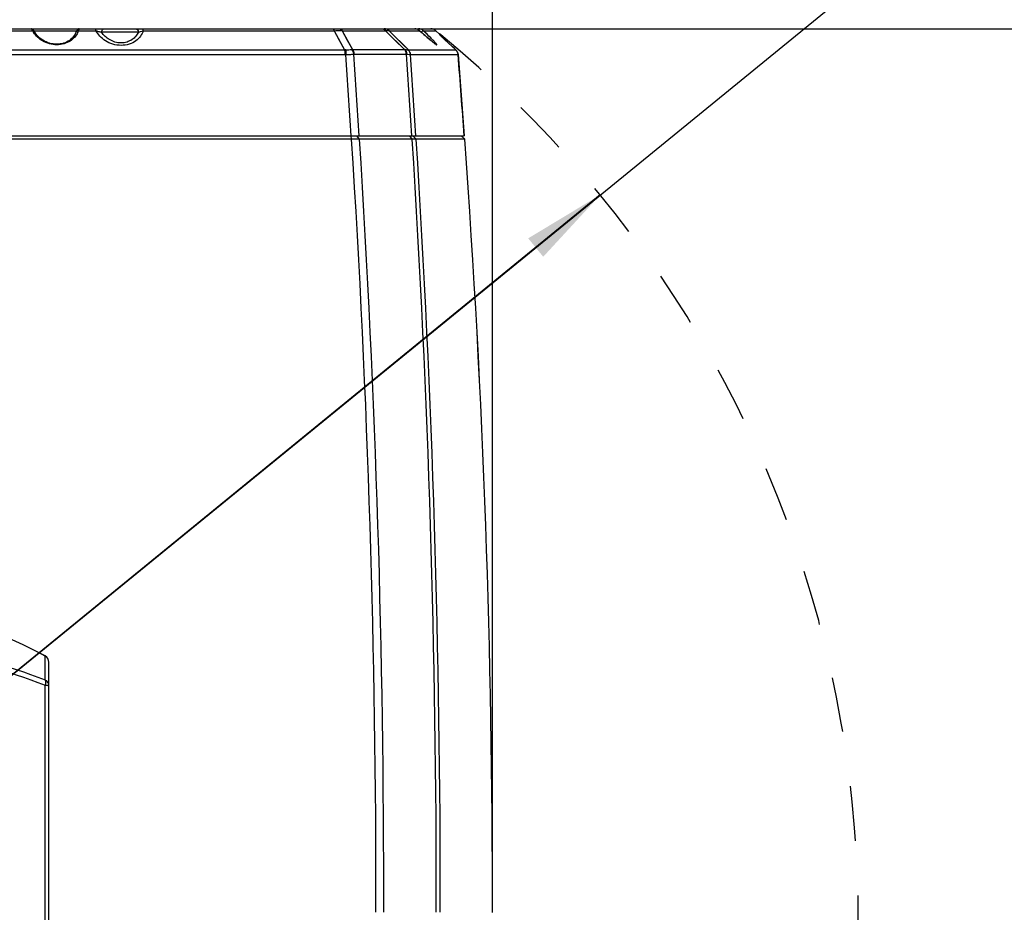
# Model space of a CAD drawing. Header units: millimetres. Extents: x 0 to 420, y 0 to 297.
# Tile 80 of 82: x 304 to 345, y 221 to 259. Entities that reach past the tile are written whole.
import ezdxf

# ---------------------------------------------------------------- set-up
doc = ezdxf.new("R2010")
doc.units = ezdxf.units.MM
doc.header["$LTSCALE"] = 23.1
doc.linetypes.add('DASHED', pattern=[0.2, 0.1, -0.1])
doc.layers.get('0').update_dxf_attribs({"linetype": 'CONTINUOUS'})
doc.layers.add('DIM_PILOTEES', color=7, linetype='CONTINUOUS')
doc.styles.get("Standard").update_dxf_attribs({"font": 'txt', "width": 0.7})
doc.styles.add('TEXTSTYLE_4', font='txt')
doc.dimstyles.new('DIMSTYLE_3', dxfattribs={"dimtxt": 2.5, "dimasz": 3.5, "dimexe": 2, "dimexo": 0, "dimtad": 1, "dimdec": 1, "dimlfac": 3.333333, "dimdsep": 46, "dimtxsty": 'Standard', "dimblk": '_FILLED', "dimblk1": '_FILLED', "dimblk2": '_FILLED', "dimcen": 0.09, "dimazin": 2, "dimtp": 0.5, "dimtm": 0.5, "dimtfac": 1, "dimtdec": 1, "dimtofl": 0, "dimtmove": 0, "dimatfit": 3, "dimldrblk": '_FILLED', "dimfxl": 0, "dimtolj": 1, "dimarcsym": 0})
doc.dimstyles.new('DIMSTYLE_5', dxfattribs={"dimtxt": 2.5, "dimasz": 3.5, "dimexe": 2, "dimexo": 0, "dimtad": 1, "dimlfac": 3.333333, "dimdsep": 46, "dimtxsty": 'Standard', "dimblk": '_FILLED', "dimblk1": '_FILLED', "dimblk2": '_FILLED', "dimcen": 0.09, "dimazin": 2, "dimtp": 0.5, "dimtm": 0.5, "dimtfac": 1, "dimtofl": 0, "dimtmove": 0, "dimatfit": 3, "dimldrblk": '_FILLED', "dimfxl": 0, "dimtolj": 1, "dimarcsym": 0})
doc.dimstyles.new('DIMSTYLE_7', dxfattribs={"dimtxt": 2.5, "dimasz": 3.5, "dimexe": 2, "dimexo": 0, "dimtad": 1, "dimdec": 1, "dimlfac": 3.333333, "dimdsep": 46, "dimtxsty": 'Standard', "dimblk": '_FILLED', "dimblk1": '_FILLED', "dimblk2": '_FILLED', "dimcen": 0.09, "dimazin": 2, "dimtp": 0.5, "dimtm": 0.5, "dimtfac": 1, "dimtdec": 1, "dimtmove": 0, "dimatfit": 2, "dimldrblk": '_FILLED', "dimfxl": 0, "dimtolj": 1, "dimarcsym": 0})

# ---------------------------------------------------------------- blocks, each defined once
blk = doc.blocks.new('_FILLED')
at = {"color": 0, "linetype": 'ByBlock'}
blk.add_solid([(0, 0), (-1, 0.143), (-1, -0.143)], dxfattribs=at)
blk = doc.blocks.new('*D8')
at = {"layer": 'DIM_PILOTEES', "color": 2, "linetype": 'Continuous'}
for p, q in [((258.263, 221.257), (258.263, 273.069)), ((323.907, 221.257), (323.907, 273.069)), ((258.263, 271.069), (291.085, 271.069)), ((323.907, 271.069), (291.085, 271.069))]:
    blk.add_line(p, q, dxfattribs=at)
at = {"layer": 'DIM_PILOTEES', "color": 2, "linetype": 'Continuous', "xscale": 3.5, "yscale": 3.5, "zscale": 3.5, "rotation": 180}
blk.add_blockref('_FILLED', (258.263, 271.069), dxfattribs=at)
at = {"layer": 'DIM_PILOTEES', "color": 2, "linetype": 'Continuous', "xscale": 3.5, "yscale": 3.5, "zscale": 3.5}
blk.add_blockref('_FILLED', (323.907, 271.069), dxfattribs=at)
at = {"layer": 'DIM_PILOTEES', "color": 2, "linetype": 'Continuous', "insert": (291.085, 274.194), "char_height": 2.5, "width": 13.125, "attachment_point": 2, "line_spacing_factor": 0.9}
blk.add_mtext('{\\ftxt;\\W0.0001;\\H0.0001;\\~}{\\ftxt;\\W3.5;\\H2.5; }{\\ftxt;\\W0.0001;\\H0.0001;\\~}', dxfattribs=at)
blk = doc.blocks.new('*D9')
at = {"layer": 'DIM_PILOTEES', "color": 2, "linetype": 'Continuous'}
for p, q in [((319.425, 258.428), (353.036, 258.428)), ((351.036, 258.428), (351.036, 223.328)), ((351.036, 188.228), (351.036, 223.328)), ((320.715, 188.228), (353.036, 188.228))]:
    blk.add_line(p, q, dxfattribs=at)
at = {"layer": 'DIM_PILOTEES', "color": 2, "linetype": 'Continuous', "xscale": 3.5, "yscale": 3.5, "zscale": 3.5}
for p, rotation in [((351.036, 258.428), 90), ((351.036, 188.228), 270)]:
    blk.add_blockref('_FILLED', p, dxfattribs=dict(at, rotation=rotation))
at = {"layer": 'DIM_PILOTEES', "color": 2, "linetype": 'Continuous', "insert": (347.911, 226.707), "char_height": 2.5, "width": 8.57143, "attachment_point": 2, "rotation": 90, "line_spacing_factor": 0.9}
blk.add_mtext('{\\ftxt;\\W0.0001;\\H0.0001;\\~}{\\ftxt;\\W2.2857142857;\\H2.5; }{\\ftxt;\\W0.0001;\\H0.0001;\\~}', dxfattribs=at)
blk = doc.blocks.new('*D12')
at = {"layer": 'DIM_PILOTEES', "color": 2, "linetype": 'Continuous'}
for p, q in [((291.085, 220.958), (348.772, 268.03)), ((328.439, 251.439), (291.085, 220.958)), ((253.731, 190.478), (291.085, 220.958))]:
    blk.add_line(p, q, dxfattribs=at)
at = {"layer": 'DIM_PILOTEES', "color": 2, "linetype": 'Continuous', "xscale": 3.5, "yscale": 3.5, "zscale": 3.5}
for p, rotation in [((328.439, 251.439), 39.2136501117), ((253.731, 190.478), 219.2136501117)]:
    blk.add_blockref('_FILLED', p, dxfattribs=dict(at, rotation=rotation))
at = {"layer": 'DIM_PILOTEES', "color": 2, "linetype": 'Continuous', "insert": (337.573, 262.925), "char_height": 2.5, "width": 17.85714, "attachment_point": 1, "rotation": 39.2137, "line_spacing_factor": 0.9, "style": 'TEXTSTYLE_4'}
blk.add_mtext('{\\ftxt;\\W0.0001;\\H0.0001;\\~}{\\ftxt;\\W1.3333333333;\\H2.5; }{\\ftxt;\\W0.0001;\\H0.0001;\\~}{\\ftxt;\\W0.0001;\\H0.0001;\\~}{\\ftxt;\\W3.4285714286;\\H2.5; }{\\ftxt;\\W0.0001;\\H0.0001;\\~}', dxfattribs=at)

msp = doc.modelspace()

# ---------------------------------------------------------------- linework, layer by layer
at = {"color": 7, "linetype": 'Continuous'}
for p, q in [((260.8535, 258.4284), (321.3168, 258.4284)), ((277.6161, 258.3487), (304.5542, 258.3487)), ((304.6192, 258.3415), (306.4098, 258.3415)), ((304.6284, 258.3257), (304.6285, 258.3257)), ((306.4883, 258.3487), (307.2246, 258.3487)), ((306.5169, 258.4284), (306.5013, 258.4271)), ((309.0138, 258.2836), (307.4628, 258.2836)), ((309.2128, 258.3487), (317.2397, 258.3486)), ((317.2397, 258.3486), (317.6842, 257.54)), ((317.2397, 258.3486), (317.4617, 257.9448)), ((317.5819, 258.3506), (318.0165, 257.558)), ((317.5819, 258.3506), (317.7989, 257.9547)), ((317.5819, 258.3506), (319.4028, 258.3506)), ((319.4028, 258.3506), (320.2035, 257.558)), ((319.4028, 258.3506), (319.8028, 257.9547)), ((319.5544, 258.3486), (320.841, 258.3487)), ((319.5544, 258.3486), (320.3711, 257.54)), ((320.8401, 258.3497), (320.841, 258.3487)), ((320.8688, 258.3241), (320.8401, 258.3497)), ((320.9118, 258.2859), (320.8688, 258.3241)), ((320.9538, 258.2486), (320.9118, 258.2859)), ((320.9949, 258.2124), (320.9538, 258.2486)), ((321.0351, 258.1772), (320.9949, 258.2124)), ((321.0012, 258.3487), (321.5204, 258.3487)), ((321.0741, 258.1432), (321.0351, 258.1772)), ((321.112, 258.1103), (321.0741, 258.1432)), ((321.1488, 258.0786), (321.112, 258.1103)), ((321.6803, 258.2009), (321.5204, 258.3487)), ((321.6921, 258.1804), (321.6803, 258.2009)), ((321.6921, 258.1804), (321.6803, 258.2009)), ((321.6973, 258.1714), (321.6921, 258.1804)), ((321.6973, 258.1714), (321.6921, 258.1804)), ((321.7488, 258.121), (321.7106, 258.1577)), ((321.7139, 258.1547), (321.7123, 258.1563)), ((321.7177, 258.151), (321.7139, 258.1547)), ((321.7234, 258.1455), (321.7177, 258.151)), ((321.7354, 258.1338), (321.7234, 258.1455)), ((321.7512, 258.1188), (321.7354, 258.1338)), ((321.7778, 258.0935), (321.7512, 258.1188)), ((321.8102, 258.0629), (321.7778, 258.0935)), ((317.4617, 257.9448), (317.6842, 257.54)), ((317.7989, 257.9547), (318.0165, 257.558)), ((319.8028, 257.9547), (320.2035, 257.558)), ((321.1842, 258.0482), (321.1488, 258.0786)), ((321.2184, 258.0191), (321.1842, 258.0482)), ((321.2512, 257.9914), (321.2184, 258.0191)), ((321.2825, 257.9652), (321.2512, 257.9914)), ((321.8477, 258.0276), (321.8102, 258.0629)), ((321.8965, 257.9818), (321.8477, 258.0276)), ((321.895, 257.9832), (321.8965, 257.9818)), ((322.3669, 257.5406), (321.895, 257.9832)), ((322.0454, 257.8422), (321.8965, 257.9818)), ((294.2135, 257.5406), (317.6842, 257.54)), ((294.2152, 257.3437), (305.1806, 257.3436)), ((300.7498, 257.5405), (307.5878, 257.5404)), ((305.1806, 257.3436), (317.6987, 257.3431)), ((318.0165, 257.558), (320.2035, 257.558)), ((318.0851, 257.3649), (320.2721, 257.3649)), ((320.3711, 257.54), (322.3669, 257.5406)), ((320.4654, 257.3431), (322.4623, 257.3437)), ((321.3714, 257.3433), (321.6024, 257.3435)), ((322.3669, 257.5406), (322.3686, 257.539)), ((322.4623, 257.3437), (322.718, 253.9284)), ((322.4623, 257.3437), (322.4623, 257.3437)), ((259.4523, 253.9284), (322.718, 253.9284)), ((317.9806, 253.7893), (294.2152, 253.7893)), ((317.9806, 253.7893), (317.9577, 253.9284)), ((318.3122, 253.7919), (318.2065, 253.9284)), ((320.5318, 253.7919), (318.3122, 253.7919)), ((320.5318, 253.7919), (320.4262, 253.9284)), ((320.7002, 253.7893), (320.5523, 253.9284)), ((321.131, 253.7893), (320.7002, 253.7893)), ((322.7396, 253.7893), (320.7002, 253.7893)), ((321.4751, 253.7893), (321.131, 253.7893)), ((322.7396, 253.7893), (322.59, 253.9284)), ((322.7397, 253.7893), (322.5901, 253.9284)), ((322.7397, 253.7893), (322.7396, 253.7893)), ((305.0851, 231.0366), (305.0851, 232.0424)), ((305.2451, 149.2584), (305.2451, 231.7771)), ((305.088, 155.2548), (305.088, 230.8193))]:
    msp.add_line(p, q, dxfattribs=at)
for points in [[(304.518, 258.4253), (304.4977, 258.4283), (304.4925, 258.4284)], [(304.6285, 258.3257), (304.6183, 258.343), (304.604, 258.3638), (304.5891, 258.3815), (304.5732, 258.3966), (304.5562, 258.409), (304.5377, 258.4188), (304.518, 258.4253)], [(306.3984, 258.3136), (306.3831, 258.2752), (306.3509, 258.2093), (306.3128, 258.1473), (306.2693, 258.0895), (306.2207, 258.0361), (306.1677, 257.9875), (306.1109, 257.944), (306.0508, 257.9056), (305.988, 257.8724), (305.9227, 257.8444), (305.8554, 257.8214), (305.7861, 257.8035), (305.7152, 257.7906), (305.6428, 257.7828), (305.5694, 257.7802), (305.4952, 257.7828), (305.4206, 257.7907), (305.3461, 257.8038), (305.2722, 257.8222), (305.1994, 257.8458), (305.1279, 257.8745), (305.0582, 257.9082), (304.9907, 257.947), (304.9257, 257.9908), (304.8636, 258.0396), (304.8049, 258.0931), (304.75, 258.1515), (304.6994, 258.2146), (304.6535, 258.2825), (304.6284, 258.3257)], [(306.5013, 258.4271), (306.4867, 258.4235), (306.4732, 258.4178), (306.4611, 258.4105), (306.4505, 258.4021), (306.4417, 258.3932), (306.4341, 258.384), (306.4275, 258.3745), (306.4215, 258.3646), (306.4158, 258.354), (306.4102, 258.3425), (306.4047, 258.3299), (306.3993, 258.316), (306.3984, 258.3136)], [(319.5544, 258.3486), (320.1667, 257.7425), (320.3711, 257.54)], [(320.8401, 258.3497), (320.8259, 258.3616), (320.7989, 258.3807), (320.7702, 258.3968), (320.7401, 258.4096), (320.7089, 258.4192), (320.677, 258.4254), (320.6446, 258.4282), (320.634, 258.4284)], [(321.5274, 257.7757), (321.528, 257.7754), (321.5284, 257.7753), (321.5277, 257.7756), (321.526, 257.7765), (321.5235, 257.778), (321.5203, 257.7799), (321.5164, 257.7824), (321.5118, 257.7853), (321.5067, 257.7887), (321.501, 257.7926), (321.4947, 257.797), (321.4879, 257.8019), (321.4805, 257.8072), (321.4726, 257.813), (321.4642, 257.8193), (321.4553, 257.826), (321.4459, 257.8332), (321.436, 257.8408), (321.4256, 257.8489), (321.4148, 257.8574), (321.4035, 257.8663), (321.3918, 257.8756), (321.3796, 257.8854), (321.3669, 257.8956), (321.3539, 257.9062), (321.3404, 257.9172), (321.3265, 257.9286), (321.3122, 257.9404), (321.2975, 257.9526), (321.2825, 257.9652)], [(322.3686, 257.539), (322.3099, 257.5941), (322.2217, 257.6769), (322.0454, 257.8422)], [(307.5878, 257.5404), (315.0692, 257.5401), (317.6842, 257.54)], [(310.0283, 257.3434), (312.5257, 257.3433), (315.0822, 257.3433), (317.6987, 257.3431)], [(320.4654, 257.3431), (320.8091, 257.3433), (321.3714, 257.3433)], [(322.2923, 257.3437), (322.3951, 257.3439), (322.4623, 257.3437)]]:
    msp.add_lwpolyline(points, dxfattribs=at)
at = {"color": 7, "linetype": 'DASHED'}
msp.add_arc((291.0851, 220.9584), 48.212, 287.07976, 252.92024, dxfattribs=at)
at = {"color": 7, "linetype": 'Continuous'}
for centre, radius, start, end in [((305.4738, 258.8511), 1.048, 208.64984, 211.80216), ((305.485, 258.858), 1.0611, 211.79916, 213.30388), ((305.6917, 258.6413), 0.8486, 334.31148, 339.83207), ((319.3527, 258.1336), 0.2948, 46.83894, 89.95548), ((320.6339, 258.1195), 0.3089, 52.94307, 89.97316), ((320.8018, 258.1392), 0.2893, 46.42053, 90.01163), ((320.6349, 258.1206), 0.3074, 47.89053, 52.96006), ((321.3168, 258.1284), 0.3, 47.25174, 90), ((321.4766, 257.9806), 0.3, 31.22828, 47.25174), ((329.4019, 266.1518), 11.0934, 226.3797, 226.50441), ((344.1837, 281.7813), 32.6058, 226.56531, 226.87586), ((317.7268, 256.3019), 1.2389, 89.81236, 91.96685), ((317.699, 256.5211), 0.822, 87.39865, 90.02322), ((-209.4663, 220.8813), 528.4619, 3.585304, 3.956235), ((317.988, 257.2773), 0.2822, 84.19632, 92.12671), ((-210.4243, 220.8818), 529.7493, 3.576519, 3.948821), ((320.2272, 257.3631), 0.1964, 87.47826, 96.94785), ((-213.8502, 220.8833), 535.3845, 3.538674, 3.907041), ((320.3629, 257.4942), 0.0465, 79.83785, 90.9907), ((320.1577, 257.317), 0.3031, 4.78418, 47.58946), ((320.165, 257.3203), 0.3013, 4.34532, 46.82892), ((-213.677, 220.8886), 535.3792, 3.538139, 3.904258), ((322.1631, 257.3202), 0.3001, 40.09735, 47.23342), ((322.1633, 257.3203), 0.3, 4.48648, 46.80882), ((322.1619, 257.3192), 0.3017, 38.35098, 40.10397), ((322.1628, 257.3199), 0.3006, 33.00956, 38.35424), ((322.1644, 257.3209), 0.2987, 31.74265, 33.00314), ((322.1634, 257.3204), 0.2998, 25.86855, 31.73921), ((322.1633, 257.3203), 0.2999, 25.25688, 25.86828), ((-147.0649, 220.4781), 470.9722, 4.0728, 4.489452), ((-179.4638, 221.8392), 498.4694, 359.933236, 3.674965), ((-180.3209, 221.8393), 499.6558, 359.933393, 3.666528), ((-181.9745, 221.8802), 503.5185, 359.929246, 3.633694), ((-181.8028, 221.8804), 503.515, 359.929225, 3.633399), ((-114.0649, 221.8284), 437.9722, 359.925432, 4.184869), ((-114.0649, 221.8284), 437.9723, 359.925432, 4.184869), ((291.0851, 205.5083), 30.0001, 62.18192, 83.09251), ((304.9451, 231.7761), 0.3, 0.00225, 62.17971)]:
    msp.add_arc(centre, radius, start, end, dxfattribs=at)
for centre, major_axis, start_param, end_param in [((291.0851, 205.5094), (0, 30.0001), -0.4855181, -0.1205586), ((304.9451, 231.7771), (0, 0.3), -1.5707963, -0.4855181)]:
    msp.add_ellipse(centre, major_axis=major_axis, ratio=0.9999981, start_param=start_param, end_param=end_param, dxfattribs=at)
for points, knots in [([(304.5542, 258.3487), (304.5457, 258.3694), (304.532, 258.399), (304.5041, 258.4284), (304.4919, 258.4284)], [0, 0, 0, 0, 0.6471676, 1, 1, 1, 1]), ([(304.5542, 258.3487), (304.5689, 258.3519), (304.5974, 258.3535), (304.6226, 258.3364), (304.6284, 258.3257)], [0, 0, 0, 0, 0.5544177, 1, 1, 1, 1]), ([(306.4564, 258.2734), (306.423, 258.2039), (306.3325, 258.0675), (306.1357, 257.8996), (305.8748, 257.7831), (305.4717, 257.7282), (304.9833, 257.8613), (304.6941, 258.1294), (304.5982, 258.2754)], [0, 0, 0, 0, 0.1044923, 0.2186356, 0.3461466, 0.4861582, 0.763348, 1, 1, 1, 1]), ([(306.4883, 258.3487), (306.4698, 258.3526), (306.4336, 258.3531), (306.4037, 258.328), (306.3984, 258.3136)], [0, 0, 0, 0, 0.5514425, 1, 1, 1, 1]), ([(306.502, 258.3994), (306.5008, 258.3959), (306.4956, 258.3792), (306.4914, 258.3622), (306.4883, 258.3487)], [0, 0, 0, 0, 0.2096173, 1, 1, 1, 1]), ([(306.5169, 258.4284), (306.5157, 258.4284), (306.513, 258.4257), (306.5079, 258.4164), (306.5044, 258.4067), (306.502, 258.3994)], [0, 0, 0, 0, 0.103012, 0.2998048, 1, 1, 1, 1]), ([(307.2246, 258.3487), (307.2235, 258.36), (307.2213, 258.3796), (307.2167, 258.4053), (307.2131, 258.4198), (307.2083, 258.4284), (307.2058, 258.4284)], [0, 0, 0, 0, 0.4105551, 0.7175523, 0.9121841, 1, 1, 1, 1]), ([(307.2246, 258.3487), (307.2678, 258.335), (307.3301, 258.3162), (307.4109, 258.3016), (307.4472, 258.2918), (307.4628, 258.2836)], [0, 0, 0, 0, 0.5503689, 0.7858496, 1, 1, 1, 1]), ([(309.2128, 258.3487), (309.1859, 258.2686), (309.1043, 258.1088), (308.9037, 257.9072), (308.6213, 257.7644), (308.2806, 257.7132), (307.9319, 257.7673), (307.6248, 257.9094), (307.3855, 258.1077), (307.2693, 258.2672), (307.2246, 258.3487)], [0, 0, 0, 0, 0.1026948, 0.2143186, 0.3401685, 0.4807926, 0.6260423, 0.7629629, 0.8870916, 1, 1, 1, 1]), ([(307.4628, 258.2836), (307.4633, 258.3025), (307.4696, 258.3392), (307.494, 258.3868), (307.531, 258.42), (307.5621, 258.4284), (307.5768, 258.4284)], [0, 0, 0, 0, 0.2805743, 0.5437319, 0.7815289, 1, 1, 1, 1]), ([(309.0138, 258.2836), (308.9831, 258.2242), (308.9051, 258.1082), (308.7419, 257.9628), (308.528, 257.8602), (308.2774, 257.8233), (308.0216, 257.8621), (307.7258, 257.9934), (307.5493, 258.1605), (307.4628, 258.2836)], [0, 0, 0, 0, 0.1076117, 0.2224009, 0.347712, 0.4837084, 0.6234561, 0.7579545, 1, 1, 1, 1]), ([(308.8831, 258.4284), (308.8998, 258.4284), (308.9344, 258.4205), (308.9922, 258.3768), (309.0127, 258.3203), (309.0138, 258.2836)], [0, 0, 0, 0, 0.2362652, 0.4818605, 1, 1, 1, 1]), ([(309.0138, 258.2836), (309.0253, 258.2916), (309.0539, 258.3019), (309.1219, 258.3169), (309.1748, 258.3358), (309.2128, 258.3487)], [0, 0, 0, 0, 0.1994119, 0.4259898, 1, 1, 1, 1]), ([(309.2128, 258.3487), (309.2115, 258.36), (309.2091, 258.3797), (309.2039, 258.4052), (309.1998, 258.4201), (309.1943, 258.4284), (309.1917, 258.4284)], [0, 0, 0, 0, 0.4072887, 0.7125611, 0.907624, 1, 1, 1, 1]), ([(317.2093, 258.4284), (317.2125, 258.4284), (317.2203, 258.4214), (317.2312, 258.3947), (317.2365, 258.3686), (317.2397, 258.3486)], [0, 0, 0, 0, 0.1115503, 0.3093332, 1, 1, 1, 1]), ([(317.2397, 258.3486), (317.3, 258.3507), (317.4139, 258.3545), (317.5284, 258.3561), (317.5819, 258.3506)], [0, 0, 0, 0, 0.5291604, 1, 1, 1, 1]), ([(317.4393, 258.4284), (317.4656, 258.4284), (317.5218, 258.4127), (317.5639, 258.3737), (317.5819, 258.3506)], [0, 0, 0, 0, 0.4737239, 1, 1, 1, 1]), ([(319.2603, 258.4284), (319.2866, 258.4284), (319.3428, 258.4127), (319.3848, 258.3737), (319.4028, 258.3506)], [0, 0, 0, 0, 0.4737239, 1, 1, 1, 1]), ([(319.4028, 258.3506), (319.4352, 258.3546), (319.4861, 258.356), (319.5367, 258.3519), (319.5544, 258.3486)], [0, 0, 0, 0, 0.6452462, 1, 1, 1, 1]), ([(320.7796, 258.3916), (320.7817, 258.4009), (320.7849, 258.4146), (320.7965, 258.4284), (320.8017, 258.4284)], [0, 0, 0, 0, 0.6463703, 1, 1, 1, 1]), ([(320.841, 258.3487), (320.9618, 258.2407), (321.1343, 258.0887), (321.3499, 257.9081), (321.4432, 257.8338), (321.4846, 257.8033)], [0, 0, 0, 0, 0.5762498, 0.8171655, 1, 1, 1, 1]), ([(320.9055, 258.2914), (320.921, 258.3101), (320.9464, 258.3333), (320.9803, 258.351), (320.9966, 258.3518), (321.0012, 258.3487)], [0, 0, 0, 0, 0.6281924, 0.8576469, 1, 1, 1, 1]), ([(321.5241, 257.8202), (321.4957, 257.8536), (321.4256, 257.9289), (321.2523, 258.1061), (321.1059, 258.2483), (321.0012, 258.3487)], [0, 0, 0, 0, 0.1768752, 0.4147421, 1, 1, 1, 1]), ([(321.7106, 258.1577), (321.7074, 258.1609), (321.7032, 258.1655), (321.6983, 258.1698), (321.6973, 258.1714)], [0, 0, 0, 0, 0.7029344, 1, 1, 1, 1]), ([(321.4846, 257.8033), (321.496, 257.795), (321.5181, 257.7796), (321.5367, 257.7668), (321.5657, 257.7523), (321.5659, 257.7594)], [0, 0, 0, 0, 0.4510867, 0.7711645, 1, 1, 1, 1]), ([(321.5659, 257.7594), (321.566, 257.7623), (321.5624, 257.7698), (321.5543, 257.7825), (321.5409, 257.8001), (321.5302, 257.813), (321.5241, 257.8202)], [0, 0, 0, 0, 0.1150127, 0.3208273, 0.6175191, 1, 1, 1, 1]), ([(317.6842, 257.54), (317.6865, 257.5262), (317.6951, 257.4609), (317.6981, 257.3949), (317.6987, 257.3431)], [0, 0, 0, 0, 0.2125899, 1, 1, 1, 1]), ([(317.7308, 257.5407), (317.7746, 257.5406), (317.857, 257.5474), (317.9389, 257.5578), (317.9775, 257.5593)], [0, 0, 0, 0, 0.5312036, 1, 1, 1, 1]), ([(317.7308, 257.5407), (317.7325, 257.5269), (317.7381, 257.4608), (317.7381, 257.3945), (317.7363, 257.3422)], [0, 0, 0, 0, 0.2110827, 1, 1, 1, 1]), ([(317.7363, 257.3422), (317.7961, 257.3426), (317.9067, 257.3475), (318.0168, 257.3588), (318.0673, 257.3632)], [0, 0, 0, 0, 0.5410828, 1, 1, 1, 1]), ([(317.9775, 257.5593), (317.9891, 257.5466), (318.0333, 257.4889), (318.0588, 257.4178), (318.0673, 257.3632)], [0, 0, 0, 0, 0.2373667, 1, 1, 1, 1]), ([(318.0165, 257.558), (318.0264, 257.5453), (318.0638, 257.4871), (318.0815, 257.4175), (318.0851, 257.3649)], [0, 0, 0, 0, 0.2345686, 1, 1, 1, 1]), ([(320.2035, 257.558), (320.2134, 257.5453), (320.2507, 257.4871), (320.2684, 257.4175), (320.2721, 257.3649)], [0, 0, 0, 0, 0.2345686, 1, 1, 1, 1]), ([(320.2359, 257.5593), (320.2622, 257.5581), (320.2982, 257.5523), (320.3397, 257.5437), (320.3557, 257.5406), (320.3621, 257.5407)], [0, 0, 0, 0, 0.6205731, 0.8495721, 1, 1, 1, 1]), ([(320.2359, 257.5593), (320.2451, 257.5465), (320.2794, 257.4868), (320.2911, 257.4159), (320.2901, 257.3632)], [0, 0, 0, 0, 0.2301271, 1, 1, 1, 1]), ([(320.29, 257.3632), (320.3273, 257.36), (320.3766, 257.3534), (320.433, 257.3452), (320.4524, 257.3425), (320.4597, 257.3422)], [0, 0, 0, 0, 0.6569106, 0.8714219, 1, 1, 1, 1]), ([(318.3122, 253.7919), (318.2882, 253.7919), (318.1777, 253.7916), (318.0672, 253.7904), (317.9806, 253.7893)], [0, 0, 0, 0, 0.2164915, 1, 1, 1, 1]), ([(320.7002, 253.7893), (320.6809, 253.7909), (320.6247, 253.7913), (320.5686, 253.7919), (320.5318, 253.7919)], [0, 0, 0, 0, 0.3437031, 1, 1, 1, 1]), ([(294.714, 233.2758), (296.5225, 233.1308), (300.0434, 232.6335), (303.4684, 231.6556), (305.0851, 231.0366)], [0, 0, 0, 0, 0.5117308, 1, 1, 1, 1]), ([(294.7148, 233.046), (296.5231, 232.9018), (300.0439, 232.4074), (303.4701, 231.4351), (305.088, 230.8193)], [0, 0, 0, 0, 0.5116905, 1, 1, 1, 1]), ([(305.2451, 230.7864), (305.2451, 230.8372), (305.214, 230.9421), (305.1318, 231.0133), (305.0851, 231.0366)], [0, 0, 0, 0, 0.4931058, 1, 1, 1, 1]), ([(305.0851, 231.0366), (305.1005, 231.0098), (305.1099, 230.933), (305.0984, 230.8606), (305.088, 230.8193)], [0, 0, 0, 0, 0.4199553, 1, 1, 1, 1]), ([(305.088, 230.8193), (305.1097, 230.818), (305.1476, 230.8146), (305.1982, 230.8069), (305.227, 230.8004), (305.2451, 230.7913), (305.2451, 230.7864)], [0, 0, 0, 0, 0.3992649, 0.7092333, 0.9102867, 1, 1, 1, 1])]:
    msp.add_open_spline(points, degree=3, knots=knots, dxfattribs=at)
for points in [[(318.0673, 257.3632), (318.0732, 257.3643), (318.0791, 257.3649), (318.0851, 257.3649)], [(320.2721, 257.3649), (320.2781, 257.3649), (320.2841, 257.3642), (320.29, 257.3632)], [(320.4597, 257.3422), (320.4616, 257.3428), (320.4635, 257.3431), (320.4654, 257.3431)], [(322.4345, 257.4483), (322.4499, 257.4157), (322.4595, 257.3797), (322.4623, 257.3437)]]:
    msp.add_open_spline(points, degree=3, dxfattribs=at)

# ---------------------------------------------------------------- dimensions: what is measured, and where the dimension line sits
at = {"layer": 'DIM_PILOTEES', "color": 2, "linetype": 'Continuous'}
dim = msp.add_diameter_dim_2p(p1=(328.4395, 251.4387), p2=(253.7307, 190.4781), text='{\\ftxt;\\W0.0001;\\H0.0001;\\~}{\\ftxt;\\W1.3333333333;\\H2.5; }{\\ftxt;\\W0.0001;\\H0.0001;\\~}{\\ftxt;\\W0.0001;\\H0.0001;\\~}{\\ftxt;\\W3.4285714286;\\H2.5; }{\\ftxt;\\W0.0001;\\H0.0001;\\~}', dimstyle='DIMSTYLE_7', override={"dimpost": '<>'}, dxfattribs=at)
dim.commit()
dim.dimension.update_dxf_attribs({"geometry": '*D12', "text_midpoint": (341.7363, 263.0952), "dimtype": 163})
dim = msp.add_linear_dim(base=(323.907, 271.0693), p1=(258.2633, 221.2574), p2=(323.907, 221.2574), text='{\\ftxt;\\W0.0001;\\H0.0001;\\~}{\\ftxt;\\W3.5;\\H2.5; }{\\ftxt;\\W0.0001;\\H0.0001;\\~}', dimstyle='DIMSTYLE_3', dxfattribs=at)
dim.commit()
dim.dimension.update_dxf_attribs({"geometry": '*D8', "text_midpoint": (290.728, 271.0693), "dimtype": 160})
dim = msp.add_linear_dim(base=(351.0356, 188.2284), p1=(319.4249, 258.4284), p2=(320.715, 188.2284), angle=270, text='{\\ftxt;\\W0.0001;\\H0.0001;\\~}{\\ftxt;\\W2.2857142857;\\H2.5; }{\\ftxt;\\W0.0001;\\H0.0001;\\~}', dimstyle='DIMSTYLE_5', dxfattribs=at)
dim.commit()
dim.dimension.update_dxf_attribs({"geometry": '*D9', "text_midpoint": (351.0356, 226.3495), "dimtype": 160})

doc.saveas('drawing.dxf')
